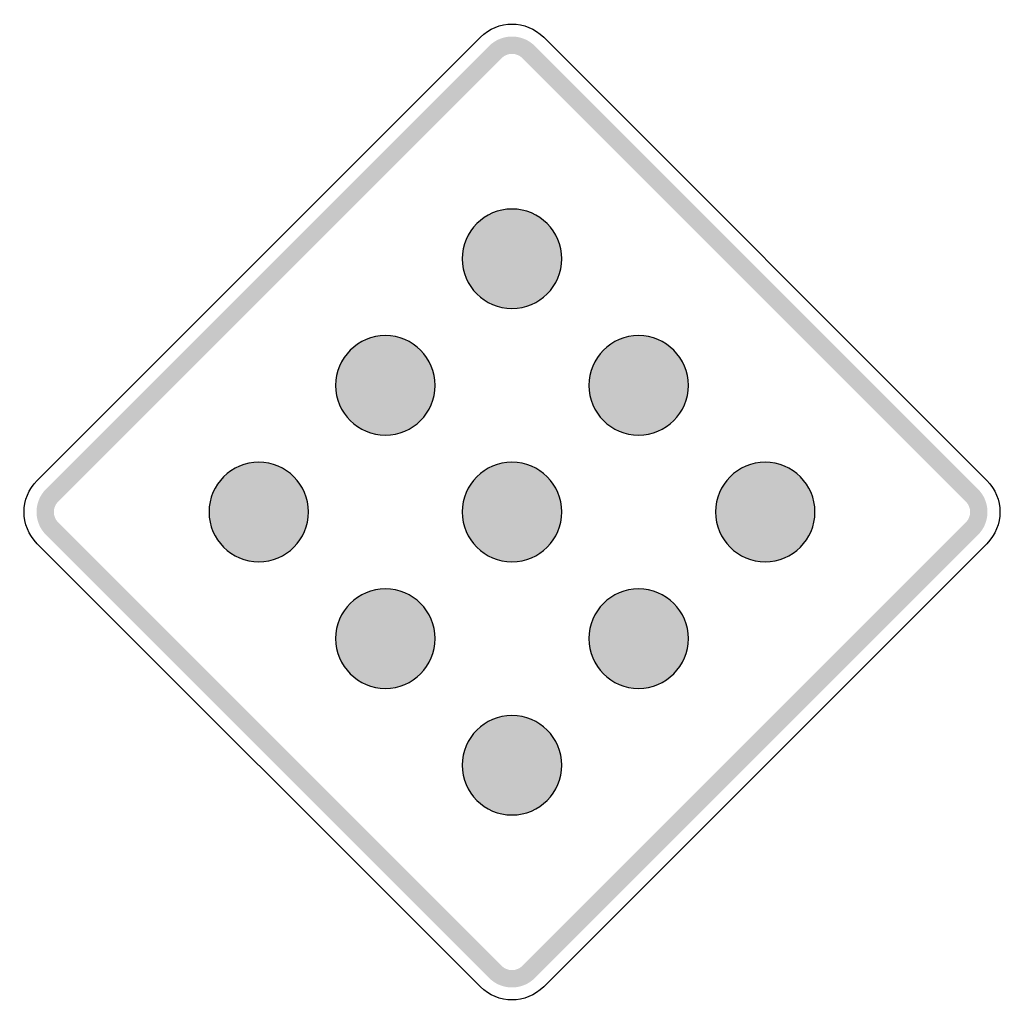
# Model space of a CAD drawing. Header units: inches. Extents: x -0.5 to 0.5, y -0.5 to 0.5.
import ezdxf

# ---------------------------------------------------------------- set-up
doc = ezdxf.new("R2010")
doc.units = ezdxf.units.IN
doc.header["$MEASUREMENT"] = 0

msp = doc.modelspace()

# ---------------------------------------------------------------- hatches: boundary and pattern name
for points in [[(0.0232, 0.4733), (0.0208, 0.4755), (0.0182, 0.4774), (0.0155, 0.4791), (0.0126, 0.4804), (0.0095, 0.4815), (0.0064, 0.4823), (0.0032, 0.4828), (0, 0.4829), (-0.0032, 0.4828), (-0.0064, 0.4823), (-0.0095, 0.4815), (-0.0126, 0.4804), (-0.0155, 0.4791), (-0.0182, 0.4774), (-0.0208, 0.4755), (-0.0232, 0.4733), (-0.0107, 0.4608), (-0.0096, 0.4618), (-0.0084, 0.4627), (-0.0071, 0.4635), (-0.0058, 0.4641), (-0.0044, 0.4646), (-0.003, 0.465), (-0.0015, 0.4652), (0, 0.4652), (0.0015, 0.4652), (0.003, 0.465), (0.0044, 0.4646), (0.0058, 0.4641), (0.0071, 0.4635), (0.0084, 0.4627), (0.0096, 0.4618), (0.0107, 0.4608), (0.0232, 0.4733)], [(-0.4608, 0.0107), (-0.0107, 0.4608), (-0.0232, 0.4733), (-0.4733, 0.0232), (-0.4608, 0.0107)], [(0.0107, 0.4608), (0.4608, 0.0107), (0.4733, 0.0232), (0.0232, 0.4733), (0.0107, 0.4608)], [(-0.4733, 0.0232), (-0.4755, 0.0208), (-0.4774, 0.0182), (-0.4791, 0.0155), (-0.4804, 0.0126), (-0.4815, 0.0095), (-0.4823, 0.0064), (-0.4828, 0.0032), (-0.4829, 0), (-0.4828, -0.0032), (-0.4823, -0.0064), (-0.4815, -0.0095), (-0.4804, -0.0126), (-0.4791, -0.0155), (-0.4774, -0.0182), (-0.4755, -0.0208), (-0.4733, -0.0232), (-0.4608, -0.0107), (-0.4618, -0.0096), (-0.4627, -0.0084), (-0.4635, -0.0071), (-0.4641, -0.0058), (-0.4646, -0.0044), (-0.465, -0.003), (-0.4652, -0.0015), (-0.4652, 0), (-0.4652, 0.0015), (-0.465, 0.003), (-0.4646, 0.0044), (-0.4641, 0.0058), (-0.4635, 0.0071), (-0.4627, 0.0084), (-0.4618, 0.0096), (-0.4608, 0.0107), (-0.4733, 0.0232)], [(0.4733, -0.0232), (0.4755, -0.0208), (0.4774, -0.0182), (0.4791, -0.0155), (0.4804, -0.0126), (0.4815, -0.0095), (0.4823, -0.0064), (0.4828, -0.0032), (0.4829, 0), (0.4828, 0.0032), (0.4823, 0.0064), (0.4815, 0.0095), (0.4804, 0.0126), (0.4791, 0.0155), (0.4774, 0.0182), (0.4755, 0.0208), (0.4733, 0.0232), (0.4608, 0.0107), (0.4618, 0.0096), (0.4627, 0.0084), (0.4635, 0.0071), (0.4641, 0.0058), (0.4646, 0.0044), (0.465, 0.003), (0.4652, 0.0015), (0.4653, 0), (0.4652, -0.0015), (0.465, -0.003), (0.4646, -0.0044), (0.4641, -0.0058), (0.4635, -0.0071), (0.4627, -0.0084), (0.4618, -0.0096), (0.4608, -0.0107), (0.4733, -0.0232)], [(-0.0107, -0.4608), (-0.4608, -0.0107), (-0.4733, -0.0232), (-0.0232, -0.4733), (-0.0107, -0.4608)], [(0.4608, -0.0107), (0.0107, -0.4608), (0.0232, -0.4733), (0.4733, -0.0232), (0.4608, -0.0107)], [(-0.0232, -0.4733), (-0.0208, -0.4755), (-0.0182, -0.4774), (-0.0155, -0.4791), (-0.0126, -0.4804), (-0.0095, -0.4815), (-0.0064, -0.4823), (-0.0032, -0.4828), (0, -0.4829), (0.0032, -0.4828), (0.0064, -0.4823), (0.0095, -0.4815), (0.0126, -0.4804), (0.0155, -0.4791), (0.0182, -0.4774), (0.0208, -0.4755), (0.0232, -0.4733), (0.0107, -0.4608), (0.0096, -0.4618), (0.0084, -0.4627), (0.0071, -0.4635), (0.0058, -0.4641), (0.0044, -0.4646), (0.003, -0.465), (0.0015, -0.4652), (0, -0.4653), (-0.0015, -0.4652), (-0.003, -0.465), (-0.0044, -0.4646), (-0.0058, -0.4641), (-0.0071, -0.4635), (-0.0084, -0.4627), (-0.0096, -0.4618), (-0.0107, -0.4608), (-0.0232, -0.4733)]]:
    msp.add_hatch(color=7).paths.add_polyline_path(points)
h = msp.add_hatch(color=7)
edge = h.paths.add_edge_path()
edge.add_spline(control_points=[(0.0505, 0.2572), (0.0505, 0.2293), (0.0279, 0.2067), (0, 0.2067), (-0.0279, 0.2067), (-0.0505, 0.2293), (-0.0505, 0.2572), (-0.0505, 0.2851), (-0.0279, 0.3077), (0, 0.3077), (0.0279, 0.3077), (0.0505, 0.2851), (0.0505, 0.2572)], knot_values=[0, 0, 0, 0, 1, 1, 1, 2, 2, 2, 3, 3, 3, 4, 4, 4, 4], degree=3, periodic=0)
h = msp.add_hatch(color=7)
edge = h.paths.add_edge_path()
edge.add_spline(control_points=[(-0.0781, 0.1286), (-0.0781, 0.1007), (-0.1007, 0.0781), (-0.1286, 0.0781), (-0.1565, 0.0781), (-0.1791, 0.1007), (-0.1791, 0.1286), (-0.1791, 0.1565), (-0.1565, 0.1791), (-0.1286, 0.1791), (-0.1007, 0.1791), (-0.0781, 0.1565), (-0.0781, 0.1286)], knot_values=[0, 0, 0, 0, 1, 1, 1, 2, 2, 2, 3, 3, 3, 4, 4, 4, 4], degree=3, periodic=0)
h = msp.add_hatch(color=7)
edge = h.paths.add_edge_path()
edge.add_spline(control_points=[(0.1791, 0.1286), (0.1791, 0.1007), (0.1565, 0.0781), (0.1286, 0.0781), (0.1007, 0.0781), (0.0781, 0.1007), (0.0781, 0.1286), (0.0781, 0.1565), (0.1007, 0.1791), (0.1286, 0.1791), (0.1565, 0.1791), (0.1791, 0.1565), (0.1791, 0.1286)], knot_values=[0, 0, 0, 0, 1, 1, 1, 2, 2, 2, 3, 3, 3, 4, 4, 4, 4], degree=3, periodic=0)
h = msp.add_hatch(color=7)
edge = h.paths.add_edge_path()
edge.add_spline(control_points=[(-0.2067, 0), (-0.2067, -0.0279), (-0.2293, -0.0505), (-0.2572, -0.0505), (-0.2851, -0.0505), (-0.3077, -0.0279), (-0.3077, 0), (-0.3077, 0.0279), (-0.2851, 0.0505), (-0.2572, 0.0505), (-0.2293, 0.0505), (-0.2067, 0.0279), (-0.2067, 0)], knot_values=[0, 0, 0, 0, 1, 1, 1, 2, 2, 2, 3, 3, 3, 4, 4, 4, 4], degree=3, periodic=0)
h = msp.add_hatch(color=7)
edge = h.paths.add_edge_path()
edge.add_spline(control_points=[(0.0505, 0), (0.0505, -0.0279), (0.0279, -0.0505), (0, -0.0505), (-0.0279, -0.0505), (-0.0505, -0.0279), (-0.0505, 0), (-0.0505, 0.0279), (-0.0279, 0.0505), (0, 0.0505), (0.0279, 0.0505), (0.0505, 0.0279), (0.0505, 0)], knot_values=[0, 0, 0, 0, 1, 1, 1, 2, 2, 2, 3, 3, 3, 4, 4, 4, 4], degree=3, periodic=0)
h = msp.add_hatch(color=7)
edge = h.paths.add_edge_path()
edge.add_spline(control_points=[(0.3077, 0), (0.3077, -0.0279), (0.2851, -0.0505), (0.2572, -0.0505), (0.2293, -0.0505), (0.2067, -0.0279), (0.2067, 0), (0.2067, 0.0279), (0.2293, 0.0505), (0.2572, 0.0505), (0.2851, 0.0505), (0.3077, 0.0279), (0.3077, 0)], knot_values=[0, 0, 0, 0, 1, 1, 1, 2, 2, 2, 3, 3, 3, 4, 4, 4, 4], degree=3, periodic=0)
h = msp.add_hatch(color=7)
edge = h.paths.add_edge_path()
edge.add_spline(control_points=[(-0.0781, -0.1286), (-0.0781, -0.1565), (-0.1007, -0.1791), (-0.1286, -0.1791), (-0.1565, -0.1791), (-0.1791, -0.1565), (-0.1791, -0.1286), (-0.1791, -0.1007), (-0.1565, -0.0781), (-0.1286, -0.0781), (-0.1007, -0.0781), (-0.0781, -0.1007), (-0.0781, -0.1286)], knot_values=[0, 0, 0, 0, 1, 1, 1, 2, 2, 2, 3, 3, 3, 4, 4, 4, 4], degree=3, periodic=0)
h = msp.add_hatch(color=7)
edge = h.paths.add_edge_path()
edge.add_spline(control_points=[(0.1791, -0.1286), (0.1791, -0.1565), (0.1565, -0.1791), (0.1286, -0.1791), (0.1007, -0.1791), (0.0781, -0.1565), (0.0781, -0.1286), (0.0781, -0.1007), (0.1007, -0.0781), (0.1286, -0.0781), (0.1565, -0.0781), (0.1791, -0.1007), (0.1791, -0.1286)], knot_values=[0, 0, 0, 0, 1, 1, 1, 2, 2, 2, 3, 3, 3, 4, 4, 4, 4], degree=3, periodic=0)
h = msp.add_hatch(color=7)
edge = h.paths.add_edge_path()
edge.add_spline(control_points=[(0.0505, -0.2572), (0.0505, -0.2851), (0.0279, -0.3077), (0, -0.3077), (-0.0279, -0.3077), (-0.0505, -0.2851), (-0.0505, -0.2572), (-0.0505, -0.2293), (-0.0279, -0.2067), (0, -0.2067), (0.0279, -0.2067), (0.0505, -0.2293), (0.0505, -0.2572)], knot_values=[0, 0, 0, 0, 1, 1, 1, 2, 2, 2, 3, 3, 3, 4, 4, 4, 4], degree=3, periodic=0)

# ---------------------------------------------------------------- linework, layer by layer
at = {"color": 7}
for points in [[(-0.4822, 0.0321), (-0.0321, 0.4822)], [(0.0322, 0.4822), (0.4822, 0.0321)], [(-0.0321, -0.4822), (-0.4822, -0.0322)], [(0.4822, -0.0322), (0.0322, -0.4822)]]:
    msp.add_lwpolyline(points, dxfattribs=at)
for points in [[(-0.0321, 0.4822), (-0.0144, 0.5), (0.0144, 0.5), (0.0322, 0.4822)], [(-0.4822, -0.0322), (-0.5, -0.0144), (-0.5, 0.0144), (-0.4822, 0.0321)], [(0.4822, 0.0321), (0.5, 0.0144), (0.5, -0.0144), (0.4822, -0.0322)], [(0.0322, -0.4822), (0.0144, -0.5), (-0.0144, -0.5), (-0.0321, -0.4822)]]:
    msp.add_open_spline(points, degree=3, dxfattribs=at)
for points in [[(0.0505, 0.2572), (0.0505, 0.2293), (0.0279, 0.2067), (0, 0.2067), (-0.0279, 0.2067), (-0.0505, 0.2293), (-0.0505, 0.2572), (-0.0505, 0.2851), (-0.0279, 0.3077), (0, 0.3077), (0.0279, 0.3077), (0.0505, 0.2851), (0.0505, 0.2572)], [(-0.0781, 0.1286), (-0.0781, 0.1007), (-0.1007, 0.0781), (-0.1286, 0.0781), (-0.1565, 0.0781), (-0.1791, 0.1007), (-0.1791, 0.1286), (-0.1791, 0.1565), (-0.1565, 0.1791), (-0.1286, 0.1791), (-0.1007, 0.1791), (-0.0781, 0.1565), (-0.0781, 0.1286)], [(0.1791, 0.1286), (0.1791, 0.1007), (0.1565, 0.0781), (0.1286, 0.0781), (0.1007, 0.0781), (0.0781, 0.1007), (0.0781, 0.1286), (0.0781, 0.1565), (0.1007, 0.1791), (0.1286, 0.1791), (0.1565, 0.1791), (0.1791, 0.1565), (0.1791, 0.1286)], [(-0.2067, 0), (-0.2067, -0.0279), (-0.2293, -0.0505), (-0.2572, -0.0505), (-0.2851, -0.0505), (-0.3077, -0.0279), (-0.3077, 0), (-0.3077, 0.0279), (-0.2851, 0.0505), (-0.2572, 0.0505), (-0.2293, 0.0505), (-0.2067, 0.0279), (-0.2067, 0)], [(0.0505, 0), (0.0505, -0.0279), (0.0279, -0.0505), (0, -0.0505), (-0.0279, -0.0505), (-0.0505, -0.0279), (-0.0505, 0), (-0.0505, 0.0279), (-0.0279, 0.0505), (0, 0.0505), (0.0279, 0.0505), (0.0505, 0.0279), (0.0505, 0)], [(0.3077, 0), (0.3077, -0.0279), (0.2851, -0.0505), (0.2572, -0.0505), (0.2293, -0.0505), (0.2067, -0.0279), (0.2067, 0), (0.2067, 0.0279), (0.2293, 0.0505), (0.2572, 0.0505), (0.2851, 0.0505), (0.3077, 0.0279), (0.3077, 0)], [(-0.0781, -0.1286), (-0.0781, -0.1565), (-0.1007, -0.1791), (-0.1286, -0.1791), (-0.1565, -0.1791), (-0.1791, -0.1565), (-0.1791, -0.1286), (-0.1791, -0.1007), (-0.1565, -0.0781), (-0.1286, -0.0781), (-0.1007, -0.0781), (-0.0781, -0.1007), (-0.0781, -0.1286)], [(0.1791, -0.1286), (0.1791, -0.1565), (0.1565, -0.1791), (0.1286, -0.1791), (0.1007, -0.1791), (0.0781, -0.1565), (0.0781, -0.1286), (0.0781, -0.1007), (0.1007, -0.0781), (0.1286, -0.0781), (0.1565, -0.0781), (0.1791, -0.1007), (0.1791, -0.1286)], [(0.0505, -0.2572), (0.0505, -0.2851), (0.0279, -0.3077), (0, -0.3077), (-0.0279, -0.3077), (-0.0505, -0.2851), (-0.0505, -0.2572), (-0.0505, -0.2293), (-0.0279, -0.2067), (0, -0.2067), (0.0279, -0.2067), (0.0505, -0.2293), (0.0505, -0.2572)]]:
    msp.add_open_spline(points, degree=3, knots=[0, 0, 0, 0, 1, 1, 1, 2, 2, 2, 3, 3, 3, 4, 4, 4, 4], dxfattribs=at)

doc.saveas('drawing.dxf')
